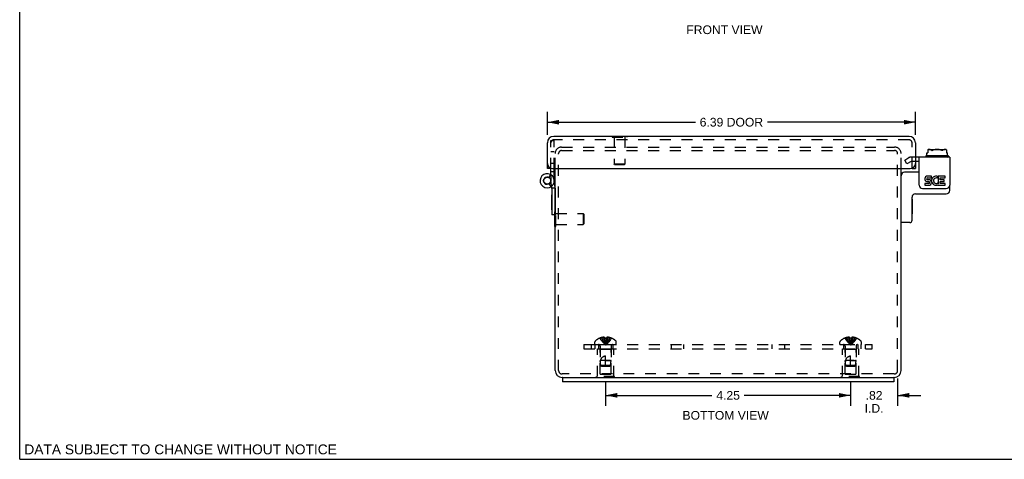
# Model space of a CAD drawing. Header units: inches. Extents: x 0 to 34.2, y 0 to 22.1.
# Tile 1 of 5: x 0 to 17.1, y 0 to 7.6. Entities that reach past the tile are written whole.
import ezdxf

# ---------------------------------------------------------------- set-up
doc = ezdxf.new("R2010")
doc.units = ezdxf.units.IN
doc.header["$LTSCALE"] = 1.878645
doc.header["$MEASUREMENT"] = 0
doc.linetypes.add('HIDDEN', pattern=[0.2, 0.1, -0.1])
doc.layers.get('0').update_dxf_attribs({"linetype": 'CONTINUOUS'})
for name, color, linetype in [('DEFAULT_2', 8, 'HIDDEN'), ('DIMENSIONS', 7, 'CONTINUOUS'), ('DOOR_ASSEMBLY', 7, 'CONTINUOUS'), ('SUBPANEL', 7, 'CONTINUOUS')]:
    doc.layers.add(name, color=color, linetype=linetype)
doc.styles.get("Standard").update_dxf_attribs({"font": 'arial.ttf'})
doc.dimstyles.new('DIMSTYLE_1', dxfattribs={"dimtxt": 0.150693, "dimasz": 0.200925, "dimexe": 0.09, "dimexo": 0.07, "dimgap": 0.0375, "dimtad": 0, "dimtih": 1, "dimtoh": 1, "dimzin": 4, "dimdsep": 46, "dimtxsty": 'Standard', "dimblk": '_FILLED', "dimblk1": '_FILLED', "dimblk2": '_FILLED', "dimcen": 0.09, "dimadec": 3, "dimazin": 1, "dimtfac": 1, "dimtdec": 3, "dimtofl": 0, "dimtmove": 0, "dimatfit": 3, "dimldrblk": '_FILLED', "dimfxl": 0, "dimtolj": 1, "dimtzin": 4, "dimarcsym": 0})

# ---------------------------------------------------------------- blocks, each defined once
blk = doc.blocks.new('_FILLED')
at = {"color": 0, "linetype": 'ByBlock'}
blk.add_solid([(0, 0), (-1, 0.2), (-1, -0.2)], dxfattribs=at)
blk = doc.blocks.new('*D2')
at = {"layer": 'DIMENSIONS', "color": 2, "linetype": 'Continuous'}
for p, q in [((9.153, 5.635), (9.153, 6.034)), ((15.538, 5.635), (15.538, 6.034)), ((9.153, 5.853), (11.721, 5.853)), ((15.538, 5.853), (12.97, 5.853))]:
    blk.add_line(p, q, dxfattribs=at)
at = {"layer": 'DIMENSIONS', "color": 2, "linetype": 'Continuous', "xscale": 0.2009246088, "yscale": 0.2009246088, "zscale": 0.2009246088, "rotation": 180}
blk.add_blockref('_FILLED', (9.153, 5.853), dxfattribs=at)
at = {"layer": 'DIMENSIONS', "color": 2, "linetype": 'Continuous', "xscale": 0.2009246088, "yscale": 0.2009246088, "zscale": 0.2009246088}
blk.add_blockref('_FILLED', (15.538, 5.853), dxfattribs=at)
at = {"layer": 'DIMENSIONS', "color": 2, "linetype": 'Continuous', "insert": (12.345, 5.929), "char_height": 0.1507, "width": 1.09855, "attachment_point": 2, "line_spacing_factor": 0.9}
blk.add_mtext('6.39 DOOR', dxfattribs=at)
blk = doc.blocks.new('*D13')
at = {"layer": 'DIMENSIONS', "color": 2, "linetype": 'Continuous'}
for p, q in [((10.163, 1.341), (10.163, 0.93)), ((14.413, 1.341), (14.413, 0.93)), ((10.163, 1.111), (12.008, 1.111)), ((14.413, 1.111), (12.568, 1.111))]:
    blk.add_line(p, q, dxfattribs=at)
at = {"layer": 'DIMENSIONS', "color": 2, "linetype": 'Continuous', "xscale": 0.2009246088, "yscale": 0.2009246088, "zscale": 0.2009246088, "rotation": 180}
blk.add_blockref('_FILLED', (10.163, 1.111), dxfattribs=at)
at = {"layer": 'DIMENSIONS', "color": 2, "linetype": 'Continuous', "xscale": 0.2009246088, "yscale": 0.2009246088, "zscale": 0.2009246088}
blk.add_blockref('_FILLED', (14.413, 1.111), dxfattribs=at)
at = {"layer": 'DIMENSIONS', "color": 2, "linetype": 'Continuous', "insert": (12.288, 1.186), "char_height": 0.1507, "width": 0.40951, "attachment_point": 2, "line_spacing_factor": 0.9}
blk.add_mtext('4.25', dxfattribs=at)
blk = doc.blocks.new('*D14')
at = {"layer": 'DIMENSIONS', "color": 2, "linetype": 'Continuous'}
for p, q in [((15.228, 1.401), (15.228, 0.93)), ((14.413, 1.339), (14.413, 0.93)), ((14.413, 1.111), (14.011, 1.111)), ((15.228, 1.111), (15.63, 1.111))]:
    blk.add_line(p, q, dxfattribs=at)
at = {"layer": 'DIMENSIONS', "color": 2, "linetype": 'Continuous', "xscale": 0.2009246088, "yscale": 0.2009246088, "zscale": 0.2009246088}
blk.add_blockref('_FILLED', (14.413, 1.111), dxfattribs=at)
at = {"layer": 'DIMENSIONS', "color": 2, "linetype": 'Continuous', "xscale": 0.2009246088, "yscale": 0.2009246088, "zscale": 0.2009246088, "rotation": 180}
blk.add_blockref('_FILLED', (15.228, 1.111), dxfattribs=at)
at = {"layer": 'DIMENSIONS', "color": 2, "linetype": 'Continuous', "insert": (14.82, 1.186), "char_height": 0.1507, "width": 0.3266, "attachment_point": 2, "line_spacing_factor": 0.9}
blk.add_mtext('.82\\PI.D.', dxfattribs=at)

msp = doc.modelspace()

# ---------------------------------------------------------------- linework, layer by layer
at = {"color": 7, "linetype": 'Continuous'}
for p, q in [((0, 0), (0, 22.102)), ((15.734, 5.321), (15.751, 5.321)), ((15.734, 5.272), (15.734, 5.321)), ((15.751, 5.374), (15.751, 5.321)), ((15.772, 5.382), (16.054, 5.382)), ((16.075, 5.374), (16.075, 5.321)), ((16.075, 5.321), (16.092, 5.321)), ((16.092, 5.272), (16.092, 5.321)), ((15.601, 5.173), (15.538, 5.173)), ((15.715, 5.262), (15.715, 5.258)), ((16.101, 5.272), (15.725, 5.272)), ((16.111, 5.262), (16.111, 5.258)), ((15.601, 4.985), (15.348, 4.985)), ((16.132, 4.67), (16.132, 4.762)), ((15.478, 4.15), (15.478, 4.55)), ((15.483, 4.519), (15.478, 4.519)), ((15.483, 4.519), (15.483, 4.263)), ((15.538, 4.61), (16.072, 4.61)), ((9.284, 4.044), (9.284, 4.244)), ((15.438, 4.11), (15.298, 4.11)), ((15.483, 4.263), (15.478, 4.263)), ((9.284, 4.044), (9.288, 4.044)), ((9.413, 1.422), (9.413, 1.347)), ((9.413, 1.422), (15.163, 1.422)), ((15.163, 1.422), (15.163, 1.347)), ((0, 0), (34.157, 0))]:
    msp.add_line(p, q, dxfattribs=at)
at = {"color": 3, "linetype": 'Continuous'}
for p, q in [((16.132, 5.248), (15.538, 5.248)), ((15.601, 4.762), (15.601, 5.248)), ((16.132, 5.248), (16.132, 4.762)), ((9.288, 1.542), (9.288, 5.047)), ((15.288, 1.542), (15.288, 5.047)), ((15.768, 4.79), (15.698, 4.79)), ((15.698, 4.79), (15.698, 4.758)), ((15.736, 4.823), (15.771, 4.823)), ((15.816, 4.919), (15.746, 4.919)), ((15.746, 4.886), (15.816, 4.886)), ((15.768, 4.854), (15.746, 4.854)), ((15.816, 4.886), (15.816, 4.919)), ((15.916, 4.883), (15.929, 4.912)), ((15.934, 4.785), (15.924, 4.799)), ((16.052, 4.919), (15.934, 4.919)), ((15.934, 4.919), (15.934, 4.785)), ((15.966, 4.886), (16.052, 4.886)), ((15.966, 4.854), (15.966, 4.886)), ((16.036, 4.854), (15.966, 4.854)), ((15.966, 4.823), (16.036, 4.823)), ((15.966, 4.79), (15.966, 4.823)), ((16.052, 4.79), (15.966, 4.79)), ((16.036, 4.823), (16.036, 4.854)), ((16.052, 4.886), (16.052, 4.919)), ((16.052, 4.758), (16.052, 4.79)), ((15.661, 4.702), (16.072, 4.702)), ((15.698, 4.758), (15.768, 4.758)), ((15.934, 4.767), (15.934, 4.758)), ((15.934, 4.758), (16.052, 4.758)), ((9.413, 1.422), (9.408, 1.422)), ((15.168, 1.422), (15.163, 1.422)), ((15.163, 1.347), (9.413, 1.347))]:
    msp.add_line(p, q, dxfattribs=at)
at = {"color": 7, "linetype": 'Continuous'}
for points in [[(15.772, 5.382), (15.768, 5.381), (15.764, 5.38), (15.761, 5.379), (15.757, 5.377), (15.754, 5.376), (15.751, 5.374)], [(15.82, 5.362), (15.817, 5.364), (15.815, 5.367), (15.813, 5.369), (15.81, 5.37), (15.807, 5.372), (15.804, 5.374), (15.801, 5.375), (15.797, 5.376), (15.794, 5.377), (15.79, 5.377), (15.786, 5.378), (15.782, 5.378), (15.777, 5.378), (15.773, 5.378), (15.769, 5.378), (15.765, 5.378), (15.761, 5.377), (15.757, 5.376), (15.754, 5.375), (15.751, 5.374)], [(15.82, 5.362), (15.82, 5.361), (15.821, 5.361), (15.822, 5.36), (15.822, 5.36), (15.823, 5.36), (15.824, 5.36), (15.825, 5.36), (15.826, 5.361), (15.827, 5.361), (15.828, 5.362)], [(15.997, 5.362), (15.993, 5.364), (15.988, 5.367), (15.983, 5.369), (15.979, 5.37), (15.974, 5.372), (15.968, 5.373), (15.963, 5.374), (15.958, 5.375), (15.953, 5.376), (15.947, 5.377), (15.942, 5.377), (15.936, 5.378), (15.931, 5.378), (15.926, 5.378), (15.92, 5.378), (15.915, 5.378), (15.91, 5.378), (15.904, 5.378), (15.899, 5.378), (15.894, 5.378), (15.89, 5.378), (15.885, 5.377), (15.88, 5.377), (15.875, 5.376), (15.87, 5.376), (15.865, 5.375), (15.861, 5.374), (15.856, 5.373), (15.851, 5.372), (15.846, 5.37), (15.842, 5.368), (15.837, 5.367), (15.833, 5.364), (15.828, 5.362)], [(16.006, 5.362), (16.005, 5.361), (16.005, 5.361), (16.004, 5.36), (16.003, 5.36), (16.002, 5.36), (16.001, 5.36), (16.001, 5.36), (16, 5.361), (15.998, 5.361), (15.997, 5.362)], [(16.075, 5.374), (16.073, 5.375), (16.07, 5.375), (16.068, 5.376), (16.066, 5.377), (16.063, 5.377), (16.061, 5.377), (16.058, 5.378), (16.056, 5.378), (16.053, 5.378), (16.051, 5.378), (16.048, 5.378), (16.046, 5.378), (16.043, 5.378), (16.041, 5.378), (16.038, 5.378), (16.035, 5.377), (16.033, 5.377), (16.03, 5.376), (16.028, 5.376), (16.025, 5.375), (16.023, 5.374), (16.02, 5.373), (16.018, 5.372), (16.015, 5.37), (16.013, 5.368), (16.01, 5.367), (16.008, 5.364), (16.006, 5.362)], [(16.075, 5.374), (16.073, 5.375), (16.071, 5.376), (16.069, 5.377), (16.067, 5.378), (16.065, 5.379), (16.063, 5.38), (16.06, 5.38), (16.058, 5.381), (16.056, 5.381), (16.054, 5.382)]]:
    msp.add_lwpolyline(points, dxfattribs=at)
for centre, radius, start, end in [((15.725, 5.262), 0.01, 90, 180), ((15.725, 5.258), 0.01, 180, 270), ((16.101, 5.262), 0.01, 0, 90), ((16.101, 5.258), 0.01, 270, 360), ((15.348, 4.925), 0.06, 90, 180), ((16.072, 4.67), 0.06, 270, 360), ((15.538, 4.55), 0.06, 90, 180), ((15.298, 4.12), 0.01, 180, 270), ((15.438, 4.15), 0.04, 270, 360)]:
    msp.add_arc(centre, radius, start, end, dxfattribs=at)
at = {"color": 3, "linetype": 'Continuous'}
for centre, radius, start, end in [((15.746, 4.87), 0.0483, 90, 257.4227), ((15.746, 4.87), 0.0161, 90, 270), ((15.768, 4.806), 0.0483, 270, 90), ((15.768, 4.806), 0.0161, 270, 351.2347), ((15.765, 4.806), 0.0185, 353.4521, 71.7546), ((15.897, 4.838), 0.0805, 66.5974, 251.8782), ((15.897, 4.838), 0.0483, 66.5974, 305.1108), ((15.661, 4.762), 0.06, 180, 270), ((15.897, 4.837), 0.0789, 251.419, 296.1954), ((15.897, 4.838), 0.0805, 295.7361, 297.8522), ((16.072, 4.762), 0.06, 270, 360), ((9.408, 1.542), 0.12, 180, 270), ((15.168, 1.542), 0.12, 270, 360)]:
    msp.add_arc(centre, radius, start, end, dxfattribs=at)
at = {"layer": 'DEFAULT_2', "color": 8, "linetype": 'HIDDEN'}
for p, q in [((9.288, 5.047), (9.288, 5.31)), ((9.348, 1.542), (9.348, 5.31)), ((9.4, 5.422), (15.176, 5.422)), ((9.4, 5.362), (15.176, 5.362)), ((15.228, 1.542), (15.228, 5.31)), ((15.288, 5.047), (15.288, 5.31)), ((15.351, 5.195), (15.425, 5.238)), ((15.388, 5.13), (15.351, 5.195)), ((15.462, 5.173), (15.388, 5.13)), ((15.538, 5.248), (15.462, 5.248)), ((15.538, 5.173), (15.462, 5.173)), ((9.284, 4.244), (9.284, 4.3)), ((9.284, 4.3), (9.302, 4.3)), ((9.302, 4.044), (9.302, 4.3)), ((9.302, 4.266), (9.774, 4.266)), ((9.774, 4.266), (9.774, 4.078)), ((9.784, 4.256), (9.774, 4.266)), ((9.784, 4.256), (9.784, 4.088)), ((9.288, 4.044), (9.302, 4.044)), ((9.302, 4.078), (9.774, 4.078)), ((9.784, 4.088), (9.774, 4.078)), ((10.064, 2.105), (10.063, 2.105)), ((10.065, 2.105), (10.064, 2.105)), ((10.147, 2.105), (10.065, 2.105)), ((10.094, 2.105), (10.094, 2.115)), ((10.128, 2.105), (10.128, 2.12)), ((10.147, 2.105), (10.147, 2.115)), ((10.147, 2.105), (10.149, 2.083)), ((10.147, 2.105), (10.147, 2.105)), ((10.147, 2.105), (10.152, 2.105)), ((10.149, 2.083), (10.152, 2.061)), ((10.152, 2.061), (10.154, 2.04)), ((10.163, 2.105), (10.168, 2.105)), ((10.178, 2.105), (10.176, 2.083)), ((10.178, 2.115), (10.178, 2.105)), ((10.178, 2.105), (10.178, 2.105)), ((10.261, 2.105), (10.178, 2.105)), ((10.198, 2.105), (10.198, 2.12)), ((10.231, 2.105), (10.231, 2.115)), ((10.261, 2.105), (10.262, 2.105)), ((10.262, 2.105), (10.262, 2.105)), ((14.314, 2.105), (14.313, 2.105)), ((14.315, 2.105), (14.314, 2.105)), ((14.397, 2.105), (14.315, 2.105)), ((14.344, 2.105), (14.344, 2.115)), ((14.378, 2.105), (14.378, 2.12)), ((14.397, 2.105), (14.397, 2.115)), ((14.397, 2.105), (14.399, 2.083)), ((14.397, 2.105), (14.397, 2.105)), ((14.399, 2.083), (14.402, 2.061)), ((14.402, 2.061), (14.404, 2.04)), ((14.428, 2.105), (14.426, 2.083)), ((14.428, 2.115), (14.428, 2.105)), ((14.511, 2.105), (14.428, 2.105)), ((14.428, 2.105), (14.428, 2.105)), ((14.448, 2.105), (14.448, 2.12)), ((14.481, 2.105), (14.481, 2.115)), ((14.512, 2.105), (14.511, 2.105)), ((14.512, 2.105), (14.512, 2.105)), ((9.976, 1.992), (9.976, 2.038)), ((9.976, 1.992), (10.349, 1.992)), ((10.023, 1.438), (10.023, 1.917)), ((10.023, 1.917), (10.303, 1.917)), ((10.068, 1.907), (10.058, 1.917)), ((10.068, 1.479), (10.068, 1.907)), ((10.258, 1.907), (10.068, 1.907)), ((10.069, 1.964), (10.069, 1.717)), ((10.154, 2.041), (10.157, 2.02)), ((10.257, 1.964), (10.257, 1.717)), ((10.258, 1.907), (10.268, 1.917)), ((10.258, 1.479), (10.258, 1.907)), ((10.303, 1.438), (10.303, 1.917)), ((10.349, 1.992), (10.349, 2.038)), ((14.226, 1.992), (14.226, 2.038)), ((14.226, 1.992), (14.599, 1.992)), ((14.273, 1.917), (14.553, 1.917)), ((14.273, 1.438), (14.273, 1.917)), ((14.318, 1.907), (14.308, 1.917)), ((14.508, 1.907), (14.318, 1.907)), ((14.318, 1.479), (14.318, 1.907)), ((14.319, 1.964), (14.319, 1.717)), ((14.404, 2.041), (14.407, 2.02)), ((14.507, 1.964), (14.507, 1.717)), ((14.508, 1.907), (14.518, 1.917)), ((14.508, 1.479), (14.508, 1.907)), ((14.553, 1.438), (14.553, 1.917)), ((14.599, 1.992), (14.599, 2.038)), ((10.078, 1.627), (10.069, 1.717)), ((10.069, 1.717), (10.069, 1.717)), ((10.102, 1.717), (10.069, 1.717)), ((10.072, 1.717), (10.07, 1.717)), ((10.163, 1.617), (10.163, 1.797)), ((10.163, 1.717), (10.257, 1.717)), ((10.248, 1.627), (10.257, 1.717)), ((10.257, 1.717), (10.256, 1.717)), ((14.319, 1.717), (14.319, 1.717)), ((14.346, 1.717), (14.319, 1.717)), ((14.328, 1.627), (14.319, 1.717)), ((14.324, 1.717), (14.32, 1.717)), ((14.413, 1.617), (14.413, 1.797)), ((14.413, 1.717), (14.507, 1.717)), ((14.501, 1.717), (14.498, 1.717)), ((14.498, 1.627), (14.507, 1.717)), ((14.507, 1.717), (14.506, 1.717)), ((10.089, 1.617), (10.078, 1.627)), ((10.248, 1.627), (10.078, 1.627)), ((10.089, 1.617), (10.237, 1.617)), ((10.237, 1.617), (10.248, 1.627)), ((14.498, 1.627), (14.328, 1.627)), ((14.339, 1.617), (14.328, 1.627)), ((14.339, 1.617), (14.487, 1.617)), ((14.487, 1.617), (14.498, 1.627)), ((15.168, 1.482), (9.408, 1.482)), ((10.007, 1.417), (10.007, 1.438)), ((10.319, 1.438), (10.007, 1.438)), ((10.319, 1.417), (10.007, 1.417)), ((10.068, 1.479), (10.258, 1.479)), ((10.163, 1.417), (10.163, 1.438)), ((10.319, 1.417), (10.319, 1.438)), ((14.569, 1.438), (14.257, 1.438)), ((14.257, 1.417), (14.257, 1.438)), ((14.569, 1.417), (14.257, 1.417)), ((14.318, 1.479), (14.508, 1.479)), ((14.413, 1.417), (14.413, 1.438)), ((14.569, 1.417), (14.569, 1.438))]:
    msp.add_line(p, q, dxfattribs=at)
for points in [[(10.064, 2.105), (10.077, 2.083), (10.092, 2.061), (10.108, 2.04), (10.125, 2.02), (10.143, 2), (10.163, 1.981)], [(10.128, 2.12), (10.124, 2.12), (10.12, 2.12), (10.116, 2.119), (10.112, 2.119), (10.107, 2.118), (10.103, 2.117), (10.099, 2.116), (10.094, 2.115)], [(10.094, 2.105), (10.104, 2.083), (10.114, 2.061), (10.125, 2.041), (10.137, 2.02), (10.149, 2), (10.163, 1.981)], [(10.147, 2.115), (10.145, 2.116), (10.142, 2.117), (10.14, 2.118), (10.138, 2.118), (10.135, 2.119), (10.133, 2.119), (10.13, 2.12), (10.128, 2.12)], [(10.128, 2.105), (10.133, 2.083), (10.138, 2.061), (10.144, 2.041), (10.15, 2.02), (10.156, 2), (10.163, 1.981)], [(10.163, 2.105), (10.158, 2.105), (10.152, 2.105)], [(10.198, 2.105), (10.193, 2.083), (10.188, 2.061), (10.182, 2.041), (10.176, 2.02), (10.17, 2), (10.163, 1.981)], [(10.231, 2.105), (10.222, 2.083), (10.212, 2.061), (10.201, 2.041), (10.189, 2.02), (10.176, 2), (10.163, 1.981)], [(10.262, 2.105), (10.248, 2.083), (10.234, 2.061), (10.218, 2.04), (10.2, 2.02), (10.182, 2), (10.163, 1.981)], [(10.176, 2.083), (10.174, 2.061), (10.171, 2.04), (10.169, 2.02), (10.166, 2), (10.163, 1.981)], [(10.174, 2.061), (10.171, 2.041), (10.169, 2.02), (10.166, 2), (10.163, 1.981)], [(10.178, 2.105), (10.173, 2.105), (10.168, 2.105)], [(10.198, 2.12), (10.195, 2.12), (10.193, 2.119), (10.19, 2.119), (10.188, 2.118), (10.186, 2.118), (10.183, 2.117), (10.181, 2.116), (10.178, 2.115)], [(10.231, 2.115), (10.227, 2.116), (10.222, 2.117), (10.218, 2.118), (10.214, 2.119), (10.21, 2.119), (10.206, 2.12), (10.202, 2.12), (10.198, 2.12)], [(14.314, 2.105), (14.327, 2.083), (14.342, 2.061), (14.358, 2.04), (14.375, 2.02), (14.393, 2), (14.413, 1.981)], [(14.378, 2.12), (14.374, 2.12), (14.37, 2.12), (14.366, 2.119), (14.362, 2.119), (14.357, 2.118), (14.353, 2.117), (14.349, 2.116), (14.344, 2.115)], [(14.344, 2.105), (14.354, 2.083), (14.364, 2.061), (14.375, 2.041), (14.387, 2.02), (14.399, 2), (14.413, 1.981)], [(14.397, 2.115), (14.395, 2.116), (14.392, 2.117), (14.39, 2.118), (14.388, 2.118), (14.385, 2.119), (14.383, 2.119), (14.38, 2.12), (14.378, 2.12)], [(14.378, 2.105), (14.383, 2.083), (14.388, 2.061), (14.394, 2.041), (14.4, 2.02), (14.406, 2), (14.413, 1.981)], [(14.428, 2.105), (14.423, 2.105), (14.418, 2.105), (14.413, 2.105), (14.408, 2.105), (14.402, 2.105), (14.397, 2.105)], [(14.448, 2.105), (14.443, 2.083), (14.438, 2.061), (14.432, 2.041), (14.426, 2.02), (14.42, 2), (14.413, 1.981)], [(14.481, 2.105), (14.472, 2.083), (14.462, 2.061), (14.451, 2.041), (14.439, 2.02), (14.426, 2), (14.413, 1.981)], [(14.512, 2.105), (14.498, 2.083), (14.484, 2.061), (14.468, 2.04), (14.45, 2.02), (14.432, 2), (14.413, 1.981)], [(14.426, 2.083), (14.424, 2.061), (14.421, 2.04), (14.419, 2.02), (14.416, 2), (14.413, 1.981)], [(14.424, 2.061), (14.421, 2.041), (14.419, 2.02), (14.416, 2), (14.413, 1.981)], [(14.448, 2.12), (14.445, 2.12), (14.443, 2.119), (14.44, 2.119), (14.438, 2.118), (14.436, 2.118), (14.433, 2.117), (14.431, 2.116), (14.428, 2.115)], [(14.481, 2.115), (14.477, 2.116), (14.472, 2.117), (14.468, 2.118), (14.464, 2.119), (14.46, 2.119), (14.456, 2.12), (14.452, 2.12), (14.448, 2.12)], [(10.157, 2.02), (10.16, 2), (10.163, 1.981)], [(10.157, 2.02), (10.16, 2), (10.163, 1.981)], [(14.407, 2.02), (14.41, 2), (14.413, 1.981)], [(14.407, 2.02), (14.41, 2), (14.413, 1.981)], [(10.078, 1.627), (10.077, 1.638), (10.076, 1.65), (10.076, 1.662), (10.076, 1.673), (10.076, 1.685), (10.076, 1.696), (10.077, 1.707), (10.079, 1.717)], [(10.079, 1.717), (10.081, 1.724), (10.083, 1.731), (10.086, 1.738), (10.088, 1.744), (10.091, 1.749), (10.094, 1.754), (10.097, 1.759), (10.1, 1.763), (10.103, 1.767), (10.106, 1.771), (10.109, 1.774), (10.112, 1.777), (10.116, 1.78), (10.119, 1.782), (10.122, 1.785), (10.125, 1.787), (10.129, 1.788), (10.132, 1.79), (10.136, 1.792), (10.139, 1.793), (10.143, 1.794), (10.147, 1.795), (10.151, 1.796), (10.155, 1.796), (10.159, 1.797), (10.163, 1.797)], [(10.223, 1.717), (10.217, 1.717), (10.102, 1.717)], [(10.244, 1.717), (10.235, 1.717), (10.229, 1.717)], [(14.328, 1.627), (14.327, 1.638), (14.326, 1.65), (14.326, 1.662), (14.326, 1.673), (14.326, 1.685), (14.326, 1.696), (14.327, 1.707), (14.329, 1.717)], [(14.329, 1.717), (14.331, 1.724), (14.333, 1.731), (14.336, 1.738), (14.338, 1.744), (14.341, 1.749), (14.344, 1.754), (14.347, 1.759), (14.35, 1.763), (14.353, 1.767), (14.356, 1.771), (14.359, 1.774), (14.362, 1.777), (14.366, 1.78), (14.369, 1.782), (14.372, 1.785), (14.375, 1.787), (14.379, 1.788), (14.382, 1.79), (14.386, 1.792), (14.389, 1.793), (14.393, 1.794), (14.397, 1.795), (14.401, 1.796), (14.405, 1.796), (14.409, 1.797), (14.413, 1.797)], [(14.473, 1.717), (14.359, 1.717), (14.352, 1.717), (14.346, 1.717)], [(10.078, 1.627), (10.081, 1.624), (10.084, 1.622), (10.086, 1.619)], [(14.328, 1.627), (14.331, 1.624), (14.334, 1.622), (14.336, 1.619)]]:
    msp.add_lwpolyline(points, dxfattribs=at)
for centre, radius, start, end in [((9.4, 5.31), 0.112, 90, 180), ((9.4, 5.31), 0.052, 90, 180), ((15.176, 5.31), 0.112, 0, 90), ((15.176, 5.31), 0.052, 0, 90), ((15.462, 5.173), 0.075, 90, 120), ((9.996, 2.038), 0.02, 133.5138, 180), ((10.163, 1.863), 0.262, 112.3357, 133.5138), ((10.163, 1.863), 0.261, 105.1941, 112.0894), ((10.163, 1.863), 0.261, 67.9106, 74.8059), ((10.163, 1.863), 0.262, 46.4862, 67.6643), ((10.329, 2.038), 0.02, 0, 46.4862), ((14.246, 2.038), 0.02, 133.5138, 180), ((14.413, 1.863), 0.262, 112.3357, 133.5138), ((14.413, 1.863), 0.261, 105.1941, 112.0894), ((14.413, 1.863), 0.261, 67.9106, 74.8059), ((14.413, 1.863), 0.262, 46.4862, 67.6643), ((14.579, 2.038), 0.02, 0, 46.4862), ((10.041, 1.964), 0.0282, 0, 90), ((10.285, 1.964), 0.0282, 90, 180), ((14.291, 1.964), 0.0282, 0, 90), ((14.535, 1.964), 0.0282, 90, 180), ((9.408, 1.542), 0.06, 180, 270), ((15.168, 1.542), 0.06, 270, 360)]:
    msp.add_arc(centre, radius, start, end, dxfattribs=at)
at = {"layer": 'DOOR_ASSEMBLY', "color": 3, "linetype": 'Continuous'}
for p, q in [((9.153, 5.047), (9.153, 5.495)), ((15.426, 5.607), (9.265, 5.607)), ((15.538, 5.495), (15.538, 5.047)), ((9.243, 5.047), (15.448, 5.047)), ((9.273, 4.989), (9.273, 5.047)), ((9.273, 4.845), (9.273, 4.989)), ((9.287, 4.711), (9.273, 4.851))]:
    msp.add_line(p, q, dxfattribs=at)
at = {"layer": 'DOOR_ASSEMBLY', "color": 8, "linetype": 'HIDDEN'}
for p, q in [((9.213, 5.047), (9.213, 5.534)), ((9.213, 5.534), (9.273, 5.534)), ((9.213, 5.047), (9.213, 5.495)), ((15.426, 5.547), (9.265, 5.547)), ((9.273, 5.047), (9.273, 5.534)), ((10.275, 5.607), (10.275, 5.594)), ((10.275, 5.594), (10.531, 5.594)), ((10.309, 5.594), (10.309, 5.122)), ((10.497, 5.594), (10.497, 5.122)), ((10.531, 5.607), (10.531, 5.594)), ((15.478, 5.047), (15.478, 5.495)), ((9.213, 5.347), (9.273, 5.347)), ((9.213, 5.344), (9.273, 5.344)), ((9.273, 5.134), (9.213, 5.134)), ((9.273, 4.989), (9.213, 4.989)), ((10.319, 5.112), (10.309, 5.122)), ((10.497, 5.122), (10.309, 5.122)), ((10.487, 5.112), (10.319, 5.112)), ((10.487, 5.112), (10.497, 5.122)), ((9.209, 4.946), (9.18, 4.894)), ((9.213, 4.944), (9.213, 4.838)), ((9.273, 4.845), (9.273, 4.838))]:
    msp.add_line(p, q, dxfattribs=at)
at = {"layer": 'DOOR_ASSEMBLY', "color": 7, "linetype": 'Continuous'}
for p, q in [((10.275, 5.612), (10.275, 5.607)), ((10.275, 5.612), (10.531, 5.612)), ((10.531, 5.612), (10.531, 5.607)), ((9.213, 5.047), (9.153, 5.047)), ((9.213, 4.989), (9.213, 5.047)), ((9.213, 4.944), (9.213, 4.989)), ((9.273, 4.989), (9.213, 4.989)), ((15.478, 5.047), (15.538, 5.047)), ((9.22, 4.737), (9.186, 4.786)), ((9.228, 4.705), (9.213, 4.845)), ((9.228, 4.707), (9.228, 4.244)), ((9.288, 4.707), (9.228, 4.707)), ((9.288, 4.707), (9.288, 4.244)), ((9.224, 4.59), (9.224, 4.334)), ((9.224, 4.59), (9.228, 4.59)), ((9.224, 4.334), (9.228, 4.334)), ((9.288, 4.244), (9.228, 4.244))]:
    msp.add_line(p, q, dxfattribs=at)
msp.add_circle((9.15, 4.838), 0.0615, dxfattribs=at)
at = {"layer": 'DOOR_ASSEMBLY', "color": 3, "linetype": 'Continuous'}
for centre, radius, start, end in [((9.265, 5.495), 0.112, 90, 180), ((15.426, 5.495), 0.112, 0, 90), ((9.243, 5.137), 0.09, 180, 270), ((15.448, 5.137), 0.09, 270, 360), ((9.15, 4.838), 0.123, 6, 306.8295), ((9.198, 4.702), 0.09, 3.0042, 6)]:
    msp.add_arc(centre, radius, start, end, dxfattribs=at)
at = {"layer": 'DOOR_ASSEMBLY', "color": 8, "linetype": 'HIDDEN'}
for centre, radius, start, end in [((9.265, 5.495), 0.052, 90, 180), ((15.426, 5.495), 0.052, 0, 90), ((9.15, 4.838), 0.123, 306.8295, 0.1)]:
    msp.add_arc(centre, radius, start, end, dxfattribs=at)
at = {"layer": 'DOOR_ASSEMBLY', "color": 7, "linetype": 'Continuous'}
msp.add_arc((9.15, 4.838), 0.063, 6, 0.1, dxfattribs=at)
at = {"layer": 'SUBPANEL', "color": 8, "linetype": 'HIDDEN'}
for p, q in [((9.788, 1.992), (9.788, 1.917)), ((9.788, 1.992), (14.788, 1.992)), ((9.788, 1.917), (14.788, 1.917)), ((9.913, 1.992), (9.913, 1.917)), ((9.982, 1.917), (9.982, 1.992)), ((10.038, 1.992), (10.038, 1.917)), ((10.288, 1.992), (10.288, 1.917)), ((11.304, 1.917), (11.304, 1.992)), ((11.522, 1.917), (11.522, 1.992)), ((13.054, 1.917), (13.054, 1.992)), ((13.272, 1.917), (13.272, 1.992)), ((14.288, 1.992), (14.288, 1.917)), ((14.538, 1.992), (14.538, 1.917)), ((14.594, 1.917), (14.594, 1.992)), ((14.663, 1.992), (14.663, 1.917)), ((14.788, 1.917), (14.788, 1.992))]:
    msp.add_line(p, q, dxfattribs=at)

# ---------------------------------------------------------------- texts
at = {"layer": 'DIMENSIONS', "color": 2, "linetype": 'Continuous', "attachment_point": 2, "line_spacing_factor": 0.9}
for s, insert, char_height, width in [('FRONT VIEW', (12.224, 7.534), 0.1507, 1.31871), ('BOTTOM VIEW', (12.245, 0.839), 0.15069, 1.49349), ('DATA SUBJECT TO CHANGE WITHOUT NOTICE', (2.791, 0.258), 0.17079, 5.41055)]:
    msp.add_mtext(s, dxfattribs=dict(at, insert=insert, char_height=char_height, width=width))

# ---------------------------------------------------------------- dimensions: what is measured, and where the dimension line sits
at = {"layer": 'DIMENSIONS', "color": 2, "linetype": 'Continuous'}
dim = msp.add_linear_dim(base=(15.537806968, 5.853266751), p1=(9.152806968, 5.565496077), p2=(15.537806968, 5.565496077), text='<> DOOR', dimstyle='DIMSTYLE_1', dxfattribs=at)
dim.commit()
dim.dimension.update_dxf_attribs({"geometry": '*D2', "text_midpoint": (12.345306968, 5.853266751), "dimtype": 160})
dim = msp.add_linear_dim(base=(14.413, 1.111), p1=(10.163, 1.411), p2=(14.413, 1.411), dimstyle='DIMSTYLE_1', dxfattribs=at)
dim.commit()
dim.dimension.update_dxf_attribs({"geometry": '*D13', "text_midpoint": (12.285, 1.11), "dimtype": 160})
dim = msp.add_linear_dim(base=(14.412806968, 1.110745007), p1=(15.227806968, 1.471201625), p2=(14.412806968, 1.408701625), angle=180, text='<>\\PI.D.', dimstyle='DIMSTYLE_1', dxfattribs=at)
dim.commit()
dim.dimension.update_dxf_attribs({"geometry": '*D14', "text_midpoint": (14.820306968, 0.997724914), "dimtype": 160})

doc.saveas('drawing.dxf')
